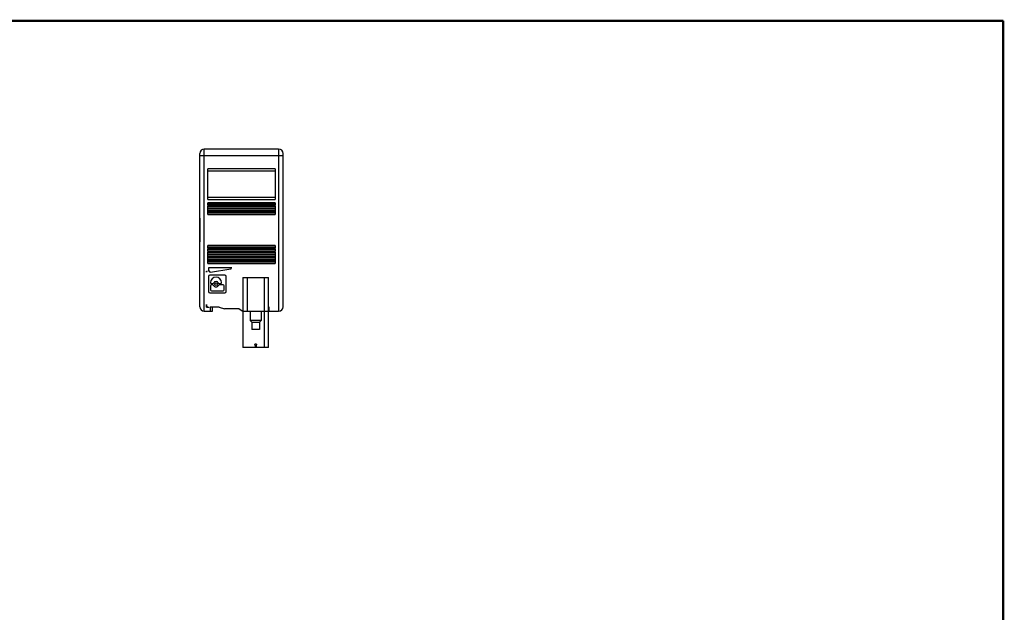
# Model space of a CAD drawing. Header units: inches. Extents: x 0.2 to 16.8, y 0.1 to 10.8.
# Tile 10 of 10: x 7.9 to 16.8, y 5.4 to 10.8. Entities that reach past the tile are written whole.
import ezdxf

# ---------------------------------------------------------------- set-up
doc = ezdxf.new("R2010")
doc.units = ezdxf.units.IN
doc.header["$LTSCALE"] = 0.935
doc.header["$MEASUREMENT"] = 0
doc.layers.get('0').update_dxf_attribs({"linetype": 'CONTINUOUS'})

msp = doc.modelspace()

# ---------------------------------------------------------------- linework, layer by layer
at = {"color": 7, "linetype": 'CONTINUOUS'}
for p, q in [((9.5313, 8.1886), (9.5313, 9.5665)), ((9.5707, 8.1492), (9.5707, 9.6059)), ((10.2399, 9.6059), (9.5707, 9.6059)), ((10.2399, 9.6059), (10.2399, 8.1492)), ((10.2793, 8.1886), (10.2793, 9.5665)), ((9.5313, 9.5469), (10.2793, 9.5469)), ((9.6022, 9.1535), (9.6022, 9.4284)), ((10.2084, 9.4284), (9.6022, 9.4284)), ((9.6022, 9.4091), (10.2084, 9.4091)), ((10.2084, 9.4284), (10.2084, 9.1535)), ((9.6022, 9.1728), (10.2084, 9.1728)), ((9.6022, 9.1535), (10.2084, 9.1535)), ((9.6022, 9.1001), (9.6022, 9.1236)), ((10.2084, 9.1236), (9.6022, 9.1236)), ((10.2084, 9.1236), (10.2084, 9.1001)), ((9.6022, 9.1118), (10.2084, 9.1118)), ((9.6022, 9.1001), (10.2084, 9.1001)), ((9.6022, 9.0725), (9.6022, 9.096)), ((10.2084, 9.096), (9.6022, 9.096)), ((10.2084, 9.0843), (9.6022, 9.0843)), ((9.6022, 9.0725), (10.2084, 9.0725)), ((9.6022, 9.045), (9.6022, 9.0684)), ((10.2084, 9.0684), (9.6022, 9.0684)), ((9.6022, 9.0567), (10.2084, 9.0567)), ((9.6022, 9.045), (10.2084, 9.045)), ((9.6022, 9.0174), (9.6022, 9.0409)), ((10.2084, 9.0409), (9.6022, 9.0409)), ((10.2084, 9.0291), (9.6022, 9.0291)), ((10.2084, 9.096), (10.2084, 9.0725)), ((10.2084, 9.0684), (10.2084, 9.045)), ((10.2084, 9.0409), (10.2084, 9.0174)), ((9.5315, 8.9839), (9.5313, 8.9839)), ((9.5315, 8.9839), (9.5315, 8.7713)), ((9.6022, 9.0174), (10.2084, 9.0174)), ((9.5315, 8.9287), (9.5313, 8.9287)), ((9.5313, 8.9169), (9.5315, 8.9169)), ((9.5315, 8.8382), (9.5313, 8.8382)), ((9.5313, 8.8264), (9.5315, 8.8264)), ((9.5313, 8.7713), (9.5315, 8.7713)), ((9.6022, 8.7143), (9.6022, 8.7377)), ((10.2084, 8.7377), (9.6022, 8.7377)), ((9.6022, 8.726), (10.2084, 8.726)), ((9.6022, 8.7143), (10.2084, 8.7143)), ((9.6022, 8.6867), (9.6022, 8.7102)), ((10.2084, 8.7102), (9.6022, 8.7102)), ((10.2084, 8.6984), (9.6022, 8.6984)), ((9.6022, 8.6867), (10.2084, 8.6867)), ((9.6022, 8.6591), (9.6022, 8.6826)), ((10.2084, 8.6826), (9.6022, 8.6826)), ((10.2084, 8.6709), (9.6022, 8.6709)), ((10.2084, 8.7377), (10.2084, 8.7143)), ((10.2084, 8.7102), (10.2084, 8.6867)), ((10.2084, 8.6826), (10.2084, 8.6591)), ((9.6022, 8.6591), (10.2084, 8.6591)), ((9.6022, 8.6316), (9.6022, 8.655)), ((10.2084, 8.655), (9.6022, 8.655)), ((9.6022, 8.6433), (10.2084, 8.6433)), ((9.6022, 8.6316), (10.2084, 8.6316)), ((9.6022, 8.604), (9.6022, 8.6275)), ((10.2084, 8.6275), (9.6022, 8.6275)), ((9.6022, 8.6158), (10.2084, 8.6158)), ((9.6022, 8.604), (10.2084, 8.604)), ((9.6022, 8.5765), (9.6022, 8.5999)), ((10.2084, 8.5999), (9.6022, 8.5999)), ((10.2084, 8.5882), (9.6022, 8.5882)), ((10.2084, 8.655), (10.2084, 8.6316)), ((10.2084, 8.6275), (10.2084, 8.604)), ((10.2084, 8.5999), (10.2084, 8.5765)), ((9.5903, 8.507), (9.5979, 8.5073)), ((9.5903, 8.4994), (9.5903, 8.507)), ((9.6022, 8.5765), (10.2084, 8.5765)), ((9.61, 8.539), (9.61, 8.5078)), ((9.8187, 8.539), (9.61, 8.539)), ((9.6199, 8.5083), (9.61, 8.5078)), ((9.6276, 8.4949), (9.6199, 8.5083)), ((9.8108, 8.5272), (9.6276, 8.4949)), ((9.8108, 8.5311), (9.8108, 8.5272)), ((9.61, 8.461), (9.61, 8.3256)), ((9.7564, 8.472), (9.6211, 8.472)), ((9.6271, 8.4052), (9.6271, 8.4045)), ((9.7269, 8.4045), (9.7269, 8.4052)), ((9.7675, 8.3256), (9.7675, 8.461)), ((9.9193, 8.4524), (10.1476, 8.4524)), ((9.9193, 8.4524), (9.9193, 7.8224)), ((9.9586, 8.1492), (9.9586, 8.4524)), ((10.1083, 8.4524), (10.1083, 8.1492)), ((10.1476, 8.1492), (10.1476, 8.4524)), ((9.6271, 8.3763), (9.6271, 8.3408)), ((9.6354, 8.3962), (9.648, 8.3962)), ((9.648, 8.3846), (9.6354, 8.3846)), ((9.6354, 8.3325), (9.7421, 8.3325)), ((9.7061, 8.3962), (9.7186, 8.3962)), ((9.7421, 8.3846), (9.7061, 8.3846)), ((9.7504, 8.3408), (9.7504, 8.3763)), ((9.6211, 8.3146), (9.7564, 8.3146)), ((9.5707, 8.1492), (9.6455, 8.1492)), ((9.5903, 8.1835), (9.5903, 8.2071)), ((9.5903, 8.1835), (9.614, 8.1835)), ((9.7045, 8.1835), (9.6258, 8.1835)), ((9.6258, 8.1835), (9.6258, 8.1492)), ((9.6455, 8.1492), (9.6455, 8.1835)), ((9.7045, 8.1835), (9.7532, 8.1689)), ((9.8852, 8.1689), (9.7532, 8.1689)), ((9.8852, 8.1689), (9.9193, 8.1492)), ((9.9193, 8.1492), (10.2399, 8.1492)), ((9.9848, 8.1492), (9.9848, 8.0646)), ((10.0833, 8.1492), (10.0833, 8.0646)), ((10.1128, 7.8224), (10.1128, 8.1492)), ((10.1533, 8.1835), (10.1476, 8.1835)), ((10.1488, 7.8224), (10.1488, 8.1492)), ((10.1533, 8.1492), (10.1533, 8.1835)), ((10.0833, 8.0646), (9.9848, 8.0646)), ((9.9996, 8.0508), (9.9848, 8.0646)), ((9.9996, 8.0508), (10.0685, 8.0508)), ((9.9996, 8.0508), (9.9996, 7.9839)), ((10.0685, 8.0508), (10.0833, 8.0646)), ((10.0685, 8.0508), (10.0685, 7.9839)), ((10.0685, 7.9839), (9.9996, 7.9839)), ((10.1488, 7.8224), (9.9193, 7.8224)), ((10.042, 7.852), (10.0261, 7.852)), ((10.034, 7.8224), (10.0261, 7.852)), ((10.042, 7.852), (10.034, 7.8224))]:
    msp.add_line(p, q, dxfattribs=at)
at = {"color": 7, "linetype": 'CONTINUOUS', "const_width": 0.02}
for points in [[(16.75, 10.7586), (0.25, 10.7586)], [(16.75, 0.2586), (16.75, 10.7586)]]:
    msp.add_lwpolyline(points, dxfattribs=at)
at = {"color": 7, "linetype": 'CONTINUOUS'}
msp.add_circle((9.677, 8.3904), 0.012, dxfattribs=at)
for centre, radius, start, end in [((9.5707, 9.5665), 0.0394, 90, 180), ((10.2399, 9.5665), 0.0394, 0, 90), ((9.5982, 8.4994), 0.00787, 92.5, 180), ((9.8187, 8.5311), 0.00787, 90, 180), ((9.6211, 8.461), 0.0111, 90, 180), ((9.677, 8.4052), 0.0499, 0, 180), ((9.677, 8.3904), 0.024, 25.88492, 154.11508), ((9.7564, 8.461), 0.0111, 0, 90), ((9.6211, 8.3256), 0.0111, 180, 270), ((9.6354, 8.4045), 0.0083, 180, 270), ((9.6354, 8.3763), 0.0083, 90, 180), ((9.6354, 8.3408), 0.0083, 180, 270), ((9.648, 8.4045), 0.0083, 270, 334.11508), ((9.648, 8.3763), 0.0083, 25.88492, 90), ((9.677, 8.3904), 0.024, 205.88492, 334.11508), ((9.7061, 8.4045), 0.0083, 205.88492, 270), ((9.7061, 8.3763), 0.0083, 90, 154.11508), ((9.7186, 8.4045), 0.0083, 270, 360), ((9.7421, 8.3763), 0.0083, 0, 90), ((9.7421, 8.3408), 0.0083, 270, 360), ((9.7564, 8.3256), 0.0111, 270, 360), ((9.5707, 8.1886), 0.0394, 180, 270), ((9.614, 8.2071), 0.0236, 180, 270), ((10.2399, 8.1886), 0.0394, 270, 360)]:
    msp.add_arc(centre, radius, start, end, dxfattribs=at)

doc.saveas('drawing.dxf')
